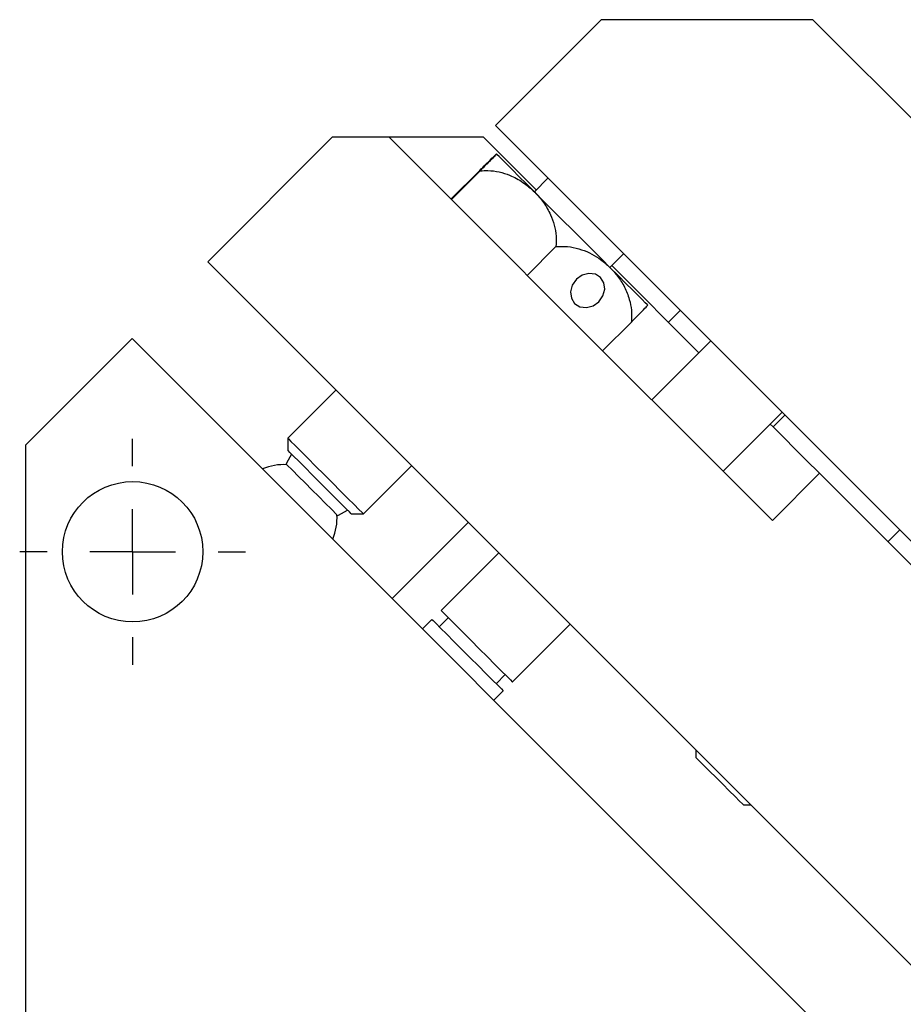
# Model space of a CAD drawing. Header units: inches. Extents: x 1.7 to 20.3, y 0.7 to 16.7.
# Tile 4 of 11: x 8.7 to 10.7, y 9 to 11.3. Entities that reach past the tile are written whole.
import ezdxf

# ---------------------------------------------------------------- set-up
doc = ezdxf.new("R2010")
doc.units = ezdxf.units.IN
doc.header["$MEASUREMENT"] = 0
doc.layers.add('SLD-0', color=7, linetype='Continuous')

# ---------------------------------------------------------------- blocks, each defined once
blk = doc.blocks.new('SW_CENTERMARKSYMBOL_1')
at = {"layer": 'SLD-0', "color": 0}
for p, q in [((0, 0.2), (0, 0.264065)), ((0, 0), (0, 0.1)), ((-0.2, 0), (-0.264065, 0)), ((0, 0), (-0.1, 0)), ((0, 0), (0, -0.1)), ((0, 0), (0.1, 0)), ((0.2, 0), (0.264065, 0)), ((0, -0.2), (0, -0.264065))]:
    blk.add_line(p, q, dxfattribs=at)

msp = doc.modelspace()

# ---------------------------------------------------------------- linework, layer by layer
at = {"color": 7, "linetype": 'Continuous', "lineweight": 25}
for p, q in [((10.0265, 11.3467), (9.779, 11.0992)), ((10.5214, 11.3467), (10.0265, 11.3467)), ((10.5214, 11.3467), (13.6751, 8.193)), ((9.779, 11.0992), (13.4276, 7.4506)), ((9.3978, 11.0717), (9.1065, 10.7803)), ((9.5308, 11.0717), (9.3978, 11.0717)), ((9.5308, 11.0717), (9.8447, 10.7578)), ((9.7514, 11.0717), (9.5308, 11.0717)), ((9.8744, 10.9486), (9.7514, 11.0717)), ((9.6752, 10.9272), (9.7424, 10.9944)), ((9.6763, 10.9262), (9.7435, 10.9934)), ((9.902, 10.9762), (9.8702, 10.9444)), ((9.8536, 10.7489), (9.9208, 10.8161)), ((10.047, 10.7676), (10.0788, 10.7994)), ((9.1065, 10.7803), (13.1087, 6.7781)), ((9.8447, 10.7578), (9.8536, 10.7489)), ((10.2549, 10.5681), (10.0512, 10.7719)), ((9.8536, 10.7489), (9.8623, 10.7402)), ((9.8623, 10.7402), (10.4267, 10.1758)), ((10.2113, 10.6669), (10.1837, 10.6394)), ((10.0298, 10.5726), (10.097, 10.6398)), ((8.681, 10.3527), (8.9299, 10.6016)), ((8.9299, 10.6016), (12.9293, 6.601)), ((10.2825, 10.5957), (10.1446, 10.4578)), ((9.4063, 10.4805), (9.2938, 10.368)), ((10.3115, 10.2909), (10.4494, 10.4288)), ((10.456, 10.4222), (10.4285, 10.3946)), ((9.2938, 10.368), (9.2938, 10.3397)), ((8.681, 6.3527), (8.681, 10.3527)), ((9.4706, 10.1912), (9.5831, 10.3037)), ((10.4267, 10.1758), (10.537, 10.2861)), ((10.537, 10.2861), (13.4001, 7.423)), ((9.4423, 10.1912), (9.4706, 10.1912)), ((9.7155, 10.1713), (9.5377, 9.9936)), ((10.7244, 10.1538), (10.6968, 10.1263)), ((9.7868, 10.1001), (9.6521, 9.9655)), ((9.6691, 9.9485), (9.6479, 9.9273)), ((9.6309, 9.9443), (9.609, 9.9223)), ((9.819, 9.7986), (9.9536, 9.9332)), ((9.7808, 9.7943), (9.802, 9.8155)), ((9.7758, 9.7554), (9.7977, 9.7773)), ((10.2481, 9.6387), (10.2481, 9.6217)), ((10.3591, 9.5107), (10.3761, 9.5107))]:
    msp.add_line(p, q, dxfattribs=at)
at = {"color": 7, "linetype": 'Continuous', "lineweight": 25, "flags": 128}
for points in [[(9.871, 10.9436), (9.8517, 10.9629), (9.8342, 10.9803), (9.8189, 10.9957), (9.8059, 11.0086), (9.7956, 11.019), (9.7881, 11.0265), (9.7834, 11.0311), (9.7818, 11.0328)], [(10.0478, 10.7668), (10.0271, 10.7875), (10.0052, 10.8094), (9.9826, 10.832), (9.9595, 10.8551), (9.9364, 10.8782), (9.9137, 10.9009), (9.8918, 10.9228), (9.871, 10.9436)], [(10.0211, 10.6874), (10.0307, 10.7011), (10.0349, 10.7166), (10.033, 10.7317), (10.0252, 10.7441), (10.0129, 10.7518), (9.9978, 10.7537), (9.9822, 10.7496), (9.9686, 10.7399), (9.9589, 10.7263), (9.9548, 10.7107), (9.9567, 10.6956), (9.9644, 10.6833), (9.9768, 10.6755), (9.9919, 10.6736), (10.0074, 10.6778), (10.0211, 10.6874)], [(10.1354, 10.6792), (10.134, 10.6806), (10.1296, 10.685), (10.1223, 10.6923), (10.1121, 10.7024), (10.0994, 10.7152), (10.0842, 10.7303), (10.0669, 10.7477), (10.0478, 10.7668)], [(10.537, 10.2861), (10.5345, 10.2885), (10.5273, 10.2958), (10.5153, 10.3077), (10.499, 10.324), (10.4788, 10.3443), (10.4551, 10.368), (10.4285, 10.3946), (10.4218, 10.4012)], [(9.2938, 10.368), (9.2953, 10.3666), (9.301, 10.3608), (9.3108, 10.351), (9.3242, 10.3376), (9.3405, 10.3213), (9.3589, 10.3029), (9.3785, 10.2834), (9.3982, 10.2636), (9.4172, 10.2447), (9.4344, 10.2275), (9.4489, 10.2129), (9.4602, 10.2017), (9.4675, 10.1944), (9.4705, 10.1913), (9.4706, 10.1912)], [(9.4423, 10.1912), (9.4419, 10.1917), (9.4377, 10.1958), (9.4296, 10.204), (9.4178, 10.2157), (9.4032, 10.2304), (9.3865, 10.247), (9.3688, 10.2648), (9.351, 10.2826), (9.3342, 10.2994), (9.3194, 10.3142), (9.3074, 10.3262), (9.2989, 10.3347), (9.2945, 10.3391), (9.2938, 10.3397)], [(9.3026, 10.3309), (9.2907, 10.3098), (9.2894, 10.3063)], [(9.2918, 10.3061), (9.3046, 10.2933), (9.319, 10.2789), (9.3343, 10.2635), (9.3502, 10.2477), (9.3661, 10.2318), (9.3815, 10.2164), (9.3958, 10.202), (9.4087, 10.1892)], [(9.4088, 10.1868), (9.4124, 10.1881), (9.4335, 10.2)], [(9.6521, 9.9655), (9.6521, 9.9655), (9.6546, 9.9629), (9.6615, 9.9561)], [(9.6615, 9.9561), (9.6724, 9.9452), (9.6866, 9.9309), (9.7035, 9.914), (9.7222, 9.8954), (9.7415, 9.876), (9.7605, 9.857), (9.7782, 9.8393), (9.7936, 9.8239), (9.8058, 9.8117), (9.8143, 9.8032), (9.8185, 9.799), (9.819, 9.7986)], [(9.6309, 9.9443), (9.6309, 9.9442), (9.6334, 9.9417), (9.6403, 9.9349)], [(9.6403, 9.9349), (9.6511, 9.924), (9.6654, 9.9097), (9.6823, 9.8928), (9.7009, 9.8742), (9.7203, 9.8548), (9.7393, 9.8358), (9.757, 9.8181), (9.7724, 9.8027), (9.7846, 9.7905), (9.7931, 9.782), (9.7973, 9.7778), (9.7977, 9.7773)], [(10.3591, 9.5107), (10.3591, 9.5107), (10.3567, 9.5132), (10.3499, 9.5199), (10.3394, 9.5304), (10.326, 9.5438), (10.3108, 9.5591), (10.295, 9.5749), (10.2799, 9.59), (10.2667, 9.6031), (10.2565, 9.6133), (10.2502, 9.6197), (10.2481, 9.6217)]]:
    msp.add_lwpolyline(points, dxfattribs=at)
at = {"color": 7, "linetype": 'Continuous', "lineweight": 25}
msp.add_circle((8.931, 10.1027), 0.1641, dxfattribs=at)
for start, end in [(86.401, 113.0288), (336.9539, 3.5817)]:
    msp.add_arc((9.2839, 10.1814), 0.125, start, end, dxfattribs=at)
for points, knots in [([(9.7424, 10.9944), (9.7472, 10.9991), (9.7568, 11.0087), (9.7708, 11.0224), (9.7801, 11.0314), (9.7813, 11.0324), (9.7818, 11.0328)], [0, 0, 0, 0, 0.184398, 0.375612, 0.746587, 1, 1, 1, 1]), ([(9.7818, 11.0328), (9.7816, 11.0325), (9.7811, 11.0319), (9.7765, 11.027), (9.7685, 11.0188), (9.7576, 11.0077), (9.7482, 10.9982), (9.7435, 10.9934)], [0, 0, 0, 0, 0.1916, 0.40869, 0.631368, 0.812737, 1, 1, 1, 1]), ([(9.7435, 10.9934), (9.7496, 10.9937), (9.7736, 10.9951), (9.8084, 10.9864), (9.8445, 10.9674), (9.8621, 10.9516), (9.871, 10.9436)], [0, 0, 0, 0, 0.123847, 0.486435, 0.739092, 1, 1, 1, 1]), ([(9.871, 10.9436), (9.8782, 10.9357), (9.8927, 10.9197), (9.9116, 10.886), (9.9223, 10.8505), (9.9211, 10.8243), (9.9208, 10.8161)], [0, 0, 0, 0, 0.231818, 0.469354, 0.832872, 1, 1, 1, 1]), ([(9.9208, 10.8161), (9.9298, 10.8164), (9.9483, 10.8172), (9.9832, 10.8099), (10.0179, 10.7936), (10.0391, 10.7745), (10.0478, 10.7668)], [0, 0, 0, 0, 0.184398, 0.375612, 0.746587, 1, 1, 1, 1]), ([(10.0478, 10.7668), (10.0537, 10.7604), (10.0663, 10.7466), (10.0817, 10.7219), (10.0924, 10.6949), (10.0982, 10.6672), (10.0974, 10.649), (10.097, 10.6398)], [0, 0, 0, 0, 0.1916, 0.40869, 0.631368, 0.812737, 1, 1, 1, 1]), ([(10.097, 10.6398), (10.1017, 10.6446), (10.1113, 10.6543), (10.125, 10.6682), (10.134, 10.6775), (10.135, 10.6787), (10.1354, 10.6792)], [0, 0, 0, 0, 0.184398, 0.375612, 0.746587, 1, 1, 1, 1])]:
    msp.add_open_spline(points, degree=3, knots=knots, dxfattribs=at)

# ---------------------------------------------------------------- block references
at = {"layer": 'SLD-0', "color": 7}
msp.add_blockref('SW_CENTERMARKSYMBOL_1', (8.931, 10.1027), dxfattribs=at)

doc.saveas('drawing.dxf')
